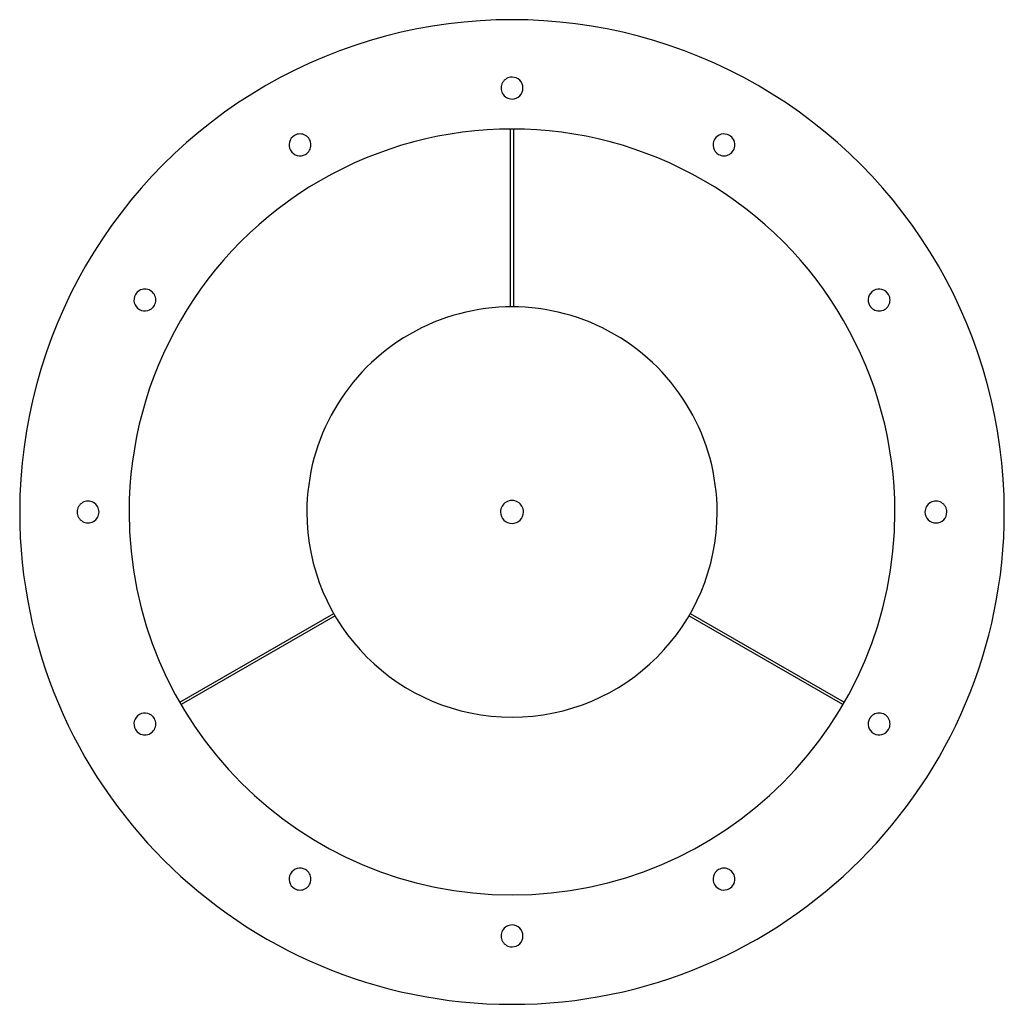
# Model space of a CAD drawing. Header units: millimetres. Extents: x -360 to 360, y -360 to 360.
import ezdxf

# ---------------------------------------------------------------- set-up
doc = ezdxf.new("R2010")
doc.units = ezdxf.units.MM
doc.layers.add('HIDDEN', color=7, linetype='Continuous')
doc.layers.add('THICK', color=7, linetype='Continuous')

msp = doc.modelspace()

# ---------------------------------------------------------------- linework, layer by layer
at = {"layer": 'HIDDEN'}
for p, q in [((-1, 280), (-1, 280)), ((1, 280), (1, 280)), ((-1, 150), (-1, 150)), ((1, 150), (1, 150)), ((-130.4, -74.13), (-130.4, -74.13)), ((-129.4, -75.86), (-129.4, -75.86)), ((129.4, -75.86), (129.4, -75.86)), ((130.4, -74.13), (130.4, -74.13)), ((-242.99, -139.13), (-242.99, -139.13)), ((-241.99, -140.87), (-241.99, -140.87)), ((241.99, -140.87), (241.99, -140.87)), ((242.99, -139.13), (242.99, -139.13))]:
    msp.add_line(p, q, dxfattribs=at)
for start, end in [(0, 180.00002), (180.00002, 0)]:
    msp.add_arc((0, 0), 8.42, start, end, dxfattribs=at)
at = {"layer": 'THICK'}
for p, q in [((-1, 150), (-1, 280)), ((1, 280), (1, 150)), ((-242.99, -139.13), (-130.4, -74.13)), ((-129.4, -75.86), (-241.99, -140.87)), ((241.99, -140.87), (129.4, -75.86)), ((130.4, -74.13), (242.99, -139.13))]:
    msp.add_line(p, q, dxfattribs=at)
for centre, radius, start, end in [((0, 0), 360, 0, 180.00002), ((0, 310), 8, 89.99998, 270.00002), ((0, 310), 8, 270.00002, 89.99998), ((0, 0), 280, 0, 180.00002), ((-155, 268.47), 8, 119.99999, 299.99997), ((-155, 268.47), 8, 299.99997, 119.99999), ((155, 268.47), 8, 60.00003, 240.00001), ((155, 268.47), 8, 240.00001, 60.00003), ((-268.47, 155), 8, 150.00001, 329.99999), ((-268.47, 155), 8, 329.99999, 150.00001), ((268.47, 155), 8, 30.00001, 209.99999), ((268.47, 155), 8, 209.99999, 30.00001), ((0, 0), 150, 0, 180.00002), ((-310, 0), 8, 0, 180.00002), ((310, 0), 8, 0, 180.00002), ((0, 0), 360, 180.00002, 0), ((-310, 0), 8, 179.99998, 0), ((0, 0), 280, 180.00002, 0), ((0, 0), 150, 180.00002, 0), ((310, 0), 8, 180.00002, 0), ((-268.47, -155), 8, 30.00001, 209.99999), ((-268.47, -155), 8, 209.99999, 30.00001), ((268.47, -155), 8, 150.00001, 329.99999), ((268.47, -155), 8, 329.99999, 150.00001), ((-155, -268.47), 8, 60.00003, 240.00001), ((-155, -268.47), 8, 240.00001, 60.00003), ((155, -268.47), 8, 119.99999, 299.99997), ((155, -268.47), 8, 299.99997, 119.99999), ((0, -310), 8, 89.99998, 270.00002), ((0, -310), 8, 270.00002, 89.99998)]:
    msp.add_arc(centre, radius, start, end, dxfattribs=at)

doc.saveas('drawing.dxf')
